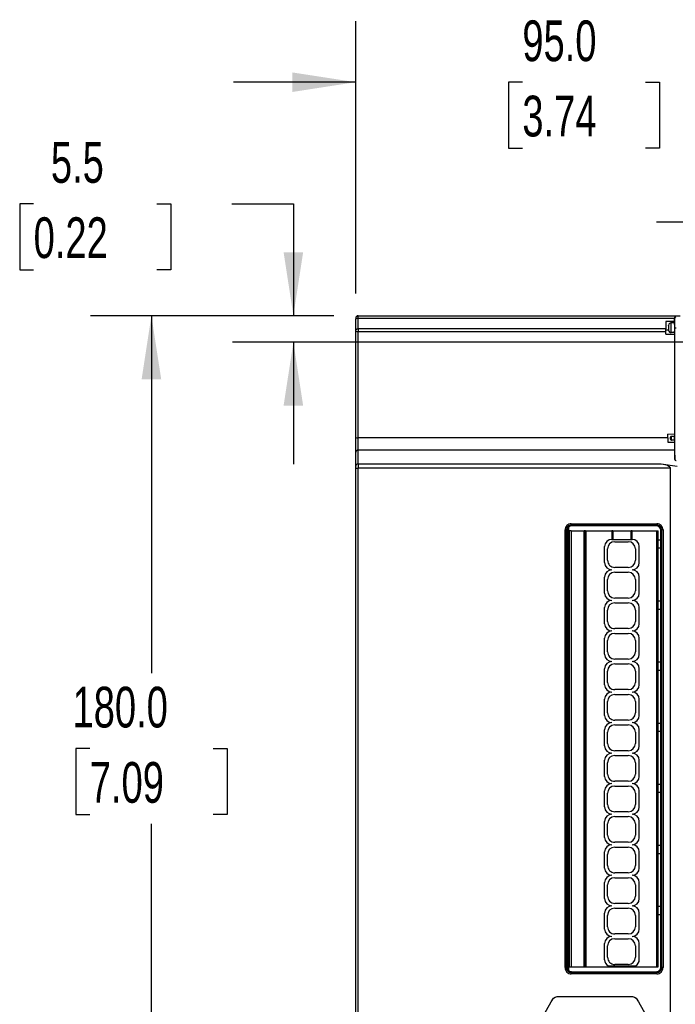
# Model space of a CAD drawing. Header units: millimetres. Extents: x 0 to 1118, y 0 to 864.
# Tile 4 of 20: x 242 to 379, y 275 to 480. Entities that reach past the tile are written whole.
import ezdxf

# ---------------------------------------------------------------- set-up
doc = ezdxf.new("R2010")
doc.units = ezdxf.units.MM
doc.header["$LTSCALE"] = 4
doc.layers.add('DIMENSIONS', color=140, linetype='Continuous', lineweight=25)
doc.styles.add('SLDTEXTSTYLE0', font='TXT', dxfattribs={"width": 0.7})
doc.dimstyles.new('SLDDIMSTYLE1', dxfattribs={"dimtxt": 8.632031, "dimasz": 13.208, "dimexe": 0, "dimexo": 0.0625, "dimgap": 2.158008, "dimtad": 0, "dimtih": 1, "dimtoh": 1, "dimrnd": 1e-09, "dimzin": 4, "dimdsep": 46, "dimtxsty": 'SLDTEXTSTYLE0', "dimsah": 1, "dimcen": 0.09, "dimadec": 0, "dimazin": 1, "dimtfac": 1, "dimtmove": 0, "dimatfit": 0, "dimfxl": 0, "dimfrac": 2, "dimtolj": 1, "dimtzin": 12, "dimarcsym": 0})
doc.dimstyles.new('SLDDIMSTYLE2', dxfattribs={"dimtxt": 8.632031, "dimasz": 13.208, "dimexe": 0, "dimexo": 0.0625, "dimgap": 2.158008, "dimtad": 0, "dimtih": 1, "dimtoh": 1, "dimrnd": 1e-09, "dimzin": 4, "dimdsep": 46, "dimtxsty": 'SLDTEXTSTYLE0', "dimsah": 1, "dimcen": 0.09, "dimadec": 0, "dimazin": 1, "dimtfac": 1, "dimtofl": 0, "dimtmove": 0, "dimatfit": 3, "dimfxl": 0, "dimfrac": 2, "dimtolj": 1, "dimtzin": 12, "dimarcsym": 0})
doc.dimstyles.new('SLDDIMSTYLE3', dxfattribs={"dimtxt": 8.632031, "dimasz": 13.208, "dimexe": 0, "dimexo": 0.0625, "dimgap": 2.158008, "dimtad": 0, "dimtih": 1, "dimtoh": 1, "dimrnd": 1e-09, "dimzin": 12, "dimdsep": 46, "dimtxsty": 'SLDTEXTSTYLE0', "dimsah": 1, "dimcen": 0.09, "dimadec": 0, "dimazin": 3, "dimtfac": 1, "dimtmove": 0, "dimatfit": 0, "dimfxl": 0, "dimfrac": 2, "dimtolj": 1, "dimtzin": 12, "dimarcsym": 0})

# ---------------------------------------------------------------- blocks, each defined once
blk = doc.blocks.new('_D_1')
at = {"layer": 'DIMENSIONS'}
for p, q in [((312.04, 423.19), (312.04, 479.86)), ((407.04, 422.95), (407.04, 479.86)), ((312.04, 467.16), (286.64, 467.16)), ((346.71, 467.16), (343.81, 467.16)), ((343.81, 467.16), (343.81, 453.44)), ((372.36, 467.16), (375.26, 467.16)), ((375.26, 467.16), (375.26, 453.44)), ((407.04, 467.16), (432.44, 467.16)), ((343.81, 453.44), (346.71, 453.44)), ((375.26, 453.44), (372.36, 453.44))]:
    blk.add_line(p, q, dxfattribs=at)
for points in [[(312.04, 467.16), (298.83, 469.19), (298.83, 465.12)], [(407.04, 467.16), (420.24, 465.12), (420.24, 469.19)]]:
    blk.add_solid(points, dxfattribs=at)
at = {"layer": 'DIMENSIONS', "char_height": 8.467, "attachment_point": 1, "style": 'SLDTEXTSTYLE0'}
for s, insert in [('95.0', (346.71, 480)), ('3.74', (346.71, 464.35))]:
    blk.add_mtext(s, dxfattribs=dict(at, insert=insert))
blk = doc.blocks.new('_D_2')
at = {"layer": 'DIMENSIONS'}
for p, q in [((400.04, 423.48), (400.04, 450.77)), ((407.04, 422.95), (407.04, 450.77)), ((400.04, 438.07), (374.64, 438.07)), ((407.04, 438.07), (430.3, 438.07)), ((442, 438.07), (439.1, 438.07)), ((439.1, 438.07), (439.1, 424.35)), ((467.65, 438.07), (470.55, 438.07)), ((470.55, 438.07), (470.55, 424.35)), ((439.1, 424.35), (442, 424.35)), ((470.55, 424.35), (467.65, 424.35))]:
    blk.add_line(p, q, dxfattribs=at)
for points in [[(400.04, 438.07), (386.83, 440.1), (386.83, 436.04)], [(407.04, 438.07), (420.24, 436.04), (420.24, 440.1)]]:
    blk.add_solid(points, dxfattribs=at)
at = {"layer": 'DIMENSIONS', "char_height": 8.467, "attachment_point": 1, "style": 'SLDTEXTSTYLE0'}
for s, insert in [('7.0', (445.59, 450.92)), ('0.28', (442, 435.27))]:
    blk.add_mtext(s, dxfattribs=dict(at, insert=insert))
blk = doc.blocks.new('_D_3')
at = {"layer": 'DIMENSIONS'}
for p, q in [((307.46, 418.61), (256.84, 418.61)), ((269.54, 418.61), (269.54, 344.26)), ((256.72, 328.61), (253.82, 328.61)), ((253.82, 328.61), (253.82, 314.89)), ((282.37, 328.61), (285.27, 328.61)), ((285.27, 328.61), (285.27, 314.89)), ((253.82, 314.89), (256.72, 314.89)), ((285.27, 314.89), (282.37, 314.89)), ((269.54, 238.61), (269.54, 312.95)), ((362.55, 238.61), (256.84, 238.61))]:
    blk.add_line(p, q, dxfattribs=at)
for points in [[(269.54, 418.61), (267.51, 405.4), (271.58, 405.4)], [(269.54, 238.61), (271.58, 251.82), (267.51, 251.82)]]:
    blk.add_solid(points, dxfattribs=at)
at = {"layer": 'DIMENSIONS', "char_height": 8.467, "attachment_point": 1, "style": 'SLDTEXTSTYLE0'}
for s, insert in [('180.0', (253.13, 341.45)), ('7.09', (256.72, 325.8))]:
    blk.add_mtext(s, dxfattribs=dict(at, insert=insert))
blk = doc.blocks.new('_D_7')
at = {"layer": 'DIMENSIONS'}
for p, q in [((245.04, 441.86), (242.14, 441.86)), ((242.14, 441.86), (242.14, 428.14)), ((270.69, 441.86), (273.59, 441.86)), ((273.59, 441.86), (273.59, 428.14)), ((286.25, 441.86), (299.08, 441.86)), ((299.08, 441.86), (299.08, 418.61)), ((242.14, 428.14), (245.04, 428.14)), ((273.59, 428.14), (270.69, 428.14)), ((307.46, 418.61), (286.38, 418.61)), ((389.67, 413.11), (286.38, 413.11)), ((299.08, 413.11), (299.08, 387.71))]:
    blk.add_line(p, q, dxfattribs=at)
for points in [[(299.08, 418.61), (301.11, 431.81), (297.04, 431.81)], [(299.08, 413.11), (297.04, 399.9), (301.11, 399.9)]]:
    blk.add_solid(points, dxfattribs=at)
at = {"layer": 'DIMENSIONS', "char_height": 8.467, "attachment_point": 1, "style": 'SLDTEXTSTYLE0'}
for s, insert in [('5.5', (248.63, 454.71)), ('0.22', (245.04, 439.06))]:
    blk.add_mtext(s, dxfattribs=dict(at, insert=insert))

msp = doc.modelspace()

# ---------------------------------------------------------------- linework, layer by layer
for p, q in [((312.036, 418.089), (312.036, 418.106)), ((312.036, 417.856), (312.036, 417.985)), ((312.036, 415.591), (312.036, 417.856)), ((312.536, 418.105), (312.536, 418.606)), ((312.536, 418.606), (379.547, 418.606)), ((312.536, 418.105), (378.318, 418.105)), ((312.536, 415.841), (312.536, 418.105)), ((378.311, 418.066), (378.401, 418.072)), ((378.311, 418.066), (378.318, 417.408)), ((378.318, 418.105), (378.313, 418.066)), ((312.536, 415.841), (312.536, 415.341)), ((376.586, 415.841), (312.536, 415.841)), ((376.57, 417.408), (376.586, 415.841)), ((378.318, 417.408), (376.57, 417.408)), ((377.141, 415.597), (376.588, 415.597)), ((377.136, 416.593), (377.136, 416.558)), ((377.136, 416.558), (377.136, 415.653)), ((377.136, 415.653), (377.136, 415.618)), ((378.383, 417.106), (377.628, 417.093)), ((377.628, 417.093), (377.632, 417.072)), ((378.318, 417.408), (378.383, 417.356)), ((378.383, 417.356), (378.383, 417.106)), ((378.422, 388.681), (378.422, 416.106)), ((378.422, 416.106), (378.512, 416.106)), ((378.512, 416.106), (378.722, 416.106)), ((312.036, 415.385), (312.036, 415.591)), ((312.036, 393.249), (312.036, 415.385)), ((312.536, 415.341), (376.589, 415.341)), ((312.536, 393.245), (312.536, 415.341)), ((376.589, 414.76), (376.589, 415.341)), ((376.589, 414.76), (378.336, 414.761)), ((377.632, 415.139), (377.628, 415.118)), ((378.383, 415.105), (377.628, 415.118)), ((378.383, 414.856), (378.336, 414.761)), ((378.336, 414.761), (378.336, 393.939)), ((378.383, 415.105), (378.383, 414.856)), ((312.036, 390.214), (312.036, 393.249)), ((312.536, 390.647), (312.536, 393.245)), ((377.01, 393.245), (312.536, 393.245)), ((377.01, 393.245), (377.01, 393.94)), ((378.336, 393.939), (377.01, 393.94)), ((377.01, 393.245), (377.012, 392.339)), ((377.536, 393.304), (377.536, 393.335)), ((377.536, 393.304), (377.536, 392.97)), ((377.746, 393.137), (377.547, 393.137)), ((377.736, 393.537), (378.362, 393.537)), ((378.362, 393.887), (378.336, 393.939)), ((378.362, 393.887), (378.362, 393.537)), ((377.012, 392.339), (378.339, 392.34)), ((377.536, 392.939), (377.536, 392.97)), ((377.546, 392.911), (377.536, 392.965)), ((378.362, 392.737), (377.736, 392.737)), ((378.362, 392.387), (378.339, 392.34)), ((378.362, 392.737), (378.362, 392.387)), ((312.036, 387.327), (312.036, 390.214)), ((312.536, 387.76), (312.536, 390.647)), ((378.362, 390.647), (312.536, 390.647)), ((378.362, 390.647), (378.422, 388.681)), ((312.036, 386.894), (312.036, 387.327)), ((375.604, 387.76), (312.536, 387.76)), ((312.536, 387.76), (312.536, 386.894)), ((378.95, 387.263), (375.604, 387.76)), ((312.036, 386.894), (312.536, 386.894)), ((312.036, 260.606), (312.036, 386.894)), ((312.536, 260.606), (312.536, 386.894)), ((377.547, 386.894), (312.536, 386.894)), ((377.547, 260.606), (377.547, 386.894)), ((356.893, 375.347), (374.68, 375.347)), ((356.893, 375.347), (356.893, 375.141)), ((356.893, 375.048), (374.68, 375.048)), ((357.035, 374.906), (356.893, 375.048)), ((374.537, 374.906), (357.035, 374.906)), ((374.68, 375.048), (374.537, 374.906)), ((374.68, 375.347), (374.68, 375.141)), ((355.594, 283.062), (355.594, 374.049)), ((355.801, 374.049), (355.594, 374.049)), ((355.894, 283.062), (355.894, 374.049)), ((355.894, 374.049), (356.036, 373.907)), ((356.036, 373.907), (356.036, 283.204)), ((356.336, 374.618), (356.336, 282.493)), ((356.536, 283.206), (356.536, 373.906)), ((356.836, 373.906), (356.536, 373.906)), ((356.836, 373.906), (359.549, 373.906)), ((356.836, 373.906), (356.836, 283.206)), ((359.549, 283.206), (359.549, 373.906)), ((359.83, 373.906), (359.549, 373.906)), ((359.83, 283.206), (359.83, 373.906)), ((359.83, 373.906), (359.941, 373.906)), ((359.941, 373.906), (359.941, 283.206)), ((359.941, 373.906), (365.336, 373.906)), ((365.536, 373.906), (365.336, 373.906)), ((365.336, 373.906), (365.336, 372.106)), ((365.536, 373.906), (365.536, 372.106)), ((365.536, 373.906), (369.336, 373.906)), ((369.336, 372.106), (369.336, 373.906)), ((369.536, 373.906), (369.336, 373.906)), ((369.536, 372.106), (369.536, 373.906)), ((369.536, 373.906), (374.636, 373.906)), ((374.636, 373.906), (374.636, 283.206)), ((374.636, 373.906), (374.936, 373.906)), ((374.936, 283.206), (374.936, 373.906)), ((375.536, 373.907), (375.679, 374.049)), ((375.536, 283.204), (375.536, 373.907)), ((375.679, 374.049), (375.679, 283.062)), ((375.978, 374.049), (375.772, 374.049)), ((375.978, 374.049), (375.978, 283.062)), ((363.836, 367.256), (363.836, 370.606)), ((365.336, 372.106), (369.536, 372.106)), ((365.936, 371.606), (368.736, 371.606)), ((371.036, 367.256), (371.036, 370.606)), ((374.936, 372.006), (375.536, 372.006)), ((364.436, 367.756), (364.436, 370.106)), ((370.236, 370.106), (370.236, 367.756)), ((374.936, 370.306), (375.536, 370.306)), ((368.736, 366.256), (365.936, 366.256)), ((365.936, 365.256), (368.736, 365.256)), ((363.836, 360.906), (363.836, 364.256)), ((364.436, 361.406), (364.436, 363.756)), ((370.236, 363.756), (370.236, 361.406)), ((371.036, 360.906), (371.036, 364.256)), ((368.736, 359.906), (365.936, 359.906)), ((365.936, 358.906), (368.736, 358.906)), ((374.936, 359.306), (375.536, 359.306)), ((363.836, 354.556), (363.836, 357.906)), ((364.436, 355.056), (364.436, 357.406)), ((370.236, 357.406), (370.236, 355.056)), ((371.036, 354.556), (371.036, 357.906)), ((374.936, 357.606), (375.536, 357.606)), ((368.736, 353.556), (365.936, 353.556)), ((365.936, 352.556), (368.736, 352.556)), ((363.836, 348.206), (363.836, 351.556)), ((364.436, 348.706), (364.436, 351.056)), ((370.236, 351.056), (370.236, 348.706)), ((371.036, 348.206), (371.036, 351.556)), ((368.736, 347.206), (365.936, 347.206)), ((365.936, 346.206), (368.736, 346.206)), ((374.936, 346.606), (375.536, 346.606)), ((363.836, 341.856), (363.836, 345.206)), ((364.436, 342.356), (364.436, 344.706)), ((370.236, 344.706), (370.236, 342.356)), ((371.036, 341.856), (371.036, 345.206)), ((374.936, 344.906), (375.536, 344.906)), ((368.736, 340.856), (365.936, 340.856)), ((365.936, 339.856), (368.736, 339.856)), ((363.836, 335.506), (363.836, 338.856)), ((364.436, 336.006), (364.436, 338.356)), ((370.236, 338.356), (370.236, 336.006)), ((371.036, 335.506), (371.036, 338.856)), ((368.736, 334.506), (365.936, 334.506)), ((374.936, 333.906), (375.536, 333.906)), ((363.836, 329.156), (363.836, 332.506)), ((364.436, 329.656), (364.436, 332.006)), ((365.936, 333.506), (368.736, 333.506)), ((370.236, 332.006), (370.236, 329.656)), ((371.036, 329.156), (371.036, 332.506)), ((374.936, 332.206), (375.536, 332.206)), ((368.736, 328.156), (365.936, 328.156)), ((363.836, 322.806), (363.836, 326.156)), ((364.436, 323.306), (364.436, 325.656)), ((365.936, 327.156), (368.736, 327.156)), ((370.236, 325.656), (370.236, 323.306)), ((371.036, 322.806), (371.036, 326.156)), ((368.736, 321.806), (365.936, 321.806)), ((363.836, 316.456), (363.836, 319.806)), ((365.936, 320.806), (368.736, 320.806)), ((371.036, 316.456), (371.036, 319.806)), ((374.936, 321.206), (375.536, 321.206)), ((374.936, 319.506), (375.536, 319.506)), ((364.436, 316.956), (364.436, 319.306)), ((370.236, 319.306), (370.236, 316.956)), ((368.736, 315.456), (365.936, 315.456)), ((363.836, 310.106), (363.836, 313.456)), ((365.936, 314.456), (368.736, 314.456)), ((371.036, 310.106), (371.036, 313.456)), ((364.436, 310.606), (364.436, 312.956)), ((370.236, 312.956), (370.236, 310.606)), ((363.836, 303.756), (363.836, 307.106)), ((368.736, 309.106), (365.936, 309.106)), ((365.936, 308.106), (368.736, 308.106)), ((371.036, 303.756), (371.036, 307.106)), ((374.936, 308.506), (375.536, 308.506)), ((364.436, 304.256), (364.436, 306.606)), ((370.236, 306.606), (370.236, 304.256)), ((374.936, 306.806), (375.536, 306.806)), ((368.736, 302.756), (365.936, 302.756)), ((365.936, 301.756), (368.736, 301.756)), ((363.836, 297.406), (363.836, 300.756)), ((364.436, 297.906), (364.436, 300.256)), ((370.236, 300.256), (370.236, 297.906)), ((371.036, 297.406), (371.036, 300.756)), ((368.736, 296.406), (365.936, 296.406)), ((365.936, 295.406), (368.736, 295.406)), ((374.936, 295.806), (375.536, 295.806)), ((363.836, 291.056), (363.836, 294.406)), ((364.436, 291.556), (364.436, 293.906)), ((370.236, 293.906), (370.236, 291.556)), ((371.036, 291.056), (371.036, 294.406)), ((374.936, 294.106), (375.536, 294.106)), ((368.736, 290.056), (365.936, 290.056)), ((365.936, 289.056), (368.736, 289.056)), ((363.836, 284.706), (363.836, 288.056)), ((364.436, 285.206), (364.436, 287.556)), ((370.236, 287.556), (370.236, 285.206)), ((371.036, 284.706), (371.036, 288.056)), ((355.594, 283.062), (355.801, 283.062)), ((356.036, 283.204), (355.894, 283.062)), ((356.536, 283.206), (356.836, 283.206)), ((356.836, 283.206), (359.549, 283.206)), ((359.549, 283.206), (359.83, 283.206)), ((359.941, 283.206), (359.83, 283.206)), ((359.941, 283.206), (365.336, 283.206)), ((364.592, 283.403), (370.281, 283.403)), ((365.336, 283.206), (369.536, 283.206)), ((368.736, 283.706), (365.936, 283.706)), ((369.536, 283.206), (374.636, 283.206)), ((374.636, 283.206), (374.936, 283.206)), ((375.679, 283.062), (375.536, 283.204)), ((375.978, 283.062), (375.772, 283.062)), ((356.893, 282.063), (357.035, 282.206)), ((374.68, 282.063), (356.893, 282.063)), ((356.893, 281.764), (356.893, 281.97)), ((374.68, 281.764), (356.893, 281.764)), ((357.035, 282.206), (374.537, 282.206)), ((374.537, 282.206), (374.68, 282.063)), ((374.68, 281.764), (374.68, 281.97)), ((353.983, 277.035), (369.614, 277.035)), ((348.64, 268.766), (352.705, 275.938)), ((370.891, 275.94), (374.956, 268.77))]:
    msp.add_line(p, q)
at = {"flags": 128}
for points in [[(312.036, 417.856), (312.071, 417.948), (312.118, 417.992), (312.183, 418.032), (312.263, 418.065), (312.352, 418.088), (312.536, 418.105)], [(312.072, 418.2), (312.072, 418.086), (312.071, 417.944)], [(312.536, 415.841), (312.439, 415.836), (312.345, 415.822), (312.258, 415.799), (312.183, 415.768), (312.121, 415.73), (312.074, 415.687), (312.046, 415.64), (312.036, 415.591)], [(376.589, 415.341), (376.587, 415.6), (376.586, 415.841)], [(377.64, 417.077), (377.489, 417.067), (377.342, 416.998)], [(377.342, 415.213), (377.489, 415.144), (377.64, 415.134)], [(378.339, 392.34), (378.348, 391.366), (378.362, 390.647)], [(377.547, 386.894), (377.535, 386.973), (377.498, 387.052), (377.351, 387.207), (376.764, 387.496), (375.604, 387.76)], [(378.422, 388.681), (378.45, 388.61), (378.52, 388.556), (378.566, 388.536), (378.617, 388.522), (378.669, 388.514), (378.722, 388.511)], [(364.592, 283.403), (364.951, 283.256), (365.336, 283.206)], [(369.536, 283.206), (369.922, 283.256), (370.281, 283.403)], [(352.705, 275.938), (353.182, 276.691), (353.547, 276.946), (353.758, 277.012), (353.983, 277.035)], [(369.614, 277.035), (369.838, 277.012), (370.049, 276.945), (370.413, 276.691), (370.891, 275.94)]]:
    msp.add_lwpolyline(points, dxfattribs=at)
for centre, radius, start, end in [((312.536, 418.106), 0.5, 89.99965, 179.99992), ((312.281, 418.238), 0.216, 70.53908, 166.25871), ((312.536, 418.063), 0.51, 89.50497, 133.85787), ((378.628, 418.052), 0.314, 107.05734, 170.278), ((378.704, 418.07), 0.303, 101.34808, 179.51305), ((309.871, 416.35), 68.551, 359.79574, 1.43976), ((373.817, 416.106), 3.355, 351.64204, 8.35796), ((377.63, 416.596), 0.493, 124.64792, 180.36847), ((377.629, 415.614), 0.492, 179.59819, 235.55516), ((366.206, 416.34), 11.449, 358.82588, 3.66434), ((366.208, 415.871), 11.447, 356.335, 1.17424), ((364.005, 416.355), 14.398, 359.00834, 2.99229), ((365.224, 415.835), 13.18, 356.82342, 1.176), ((312.356, 416.153), 0.832, 247.39438, 282.5082), ((312.389, 406.922), 13.678, 268.5222, 270.6168), ((376.561, 393.186), 0.986, 357.18015, 8.7442), ((376.563, 393.088), 0.984, 351.24375, 2.83336), ((377.736, 393.339), 0.198, 89.82342, 180.867), ((377.738, 393.304), 0.203, 90.53218, 171.1314), ((373.839, 393.239), 3.909, 358.50054, 4.36517), ((373.81, 393.035), 3.938, 355.65691, 1.47967), ((372.624, 393.237), 5.746, 359.00484, 2.9948), ((374.14, 393.011), 4.231, 356.29051, 1.70988), ((377.735, 392.935), 0.198, 179.08691, 270.22427), ((377.738, 392.97), 0.203, 188.83862, 269.51043), ((312.505, 390.178), 0.47, 86.18874, 175.59805), ((312.505, 387.291), 0.47, 86.18874, 175.59805), ((356.891, 374.05), 1.297, 89.94885, 180.05115), ((356.891, 374.051), 0.997, 89.91351, 180.08191), ((357.034, 373.908), 0.997, 89.91427, 180.08497), ((389.321, 375.142), 32.429, 180.00243, 180.16689), ((374.539, 373.908), 0.997, 359.91427, 90.08497), ((374.681, 374.05), 1.297, 359.94885, 90.05115), ((297.22, 375.142), 77.46, 359.93013, 359.99898), ((374.681, 374.051), 0.997, 359.91351, 90.0819), ((355.799, 296.682), 77.367, 89.93005, 89.99898), ((375.773, 341.617), 32.432, 90.00243, 90.16688), ((365.336, 370.606), 1.5, 90, 180), ((365.936, 370.106), 1.5, 90, 180), ((368.736, 370.106), 1.5, 360, 90), ((369.536, 370.606), 1.5, 360, 90), ((365.336, 367.256), 1.5, 180, 270), ((365.936, 367.756), 1.5, 180, 270.00007), ((368.736, 367.756), 1.5, 270, 0), ((369.536, 367.256), 1.5, 270, 0), ((365.336, 364.256), 1.5, 90, 180), ((365.936, 363.756), 1.5, 90, 180), ((368.736, 363.756), 1.5, 360, 90), ((369.536, 364.256), 1.5, 0, 90), ((365.336, 360.906), 1.5, 180, 270), ((365.936, 361.406), 1.5, 180, 270), ((368.736, 361.406), 1.5, 270, 0), ((369.536, 360.906), 1.5, 270, 360), ((365.336, 357.906), 1.5, 90, 180), ((365.936, 357.406), 1.5, 90, 180), ((368.736, 357.406), 1.5, 360, 90), ((369.536, 357.906), 1.5, 0, 90), ((365.336, 354.556), 1.5, 180, 270), ((365.936, 355.056), 1.5, 180, 270.00007), ((368.736, 355.056), 1.5, 270, 0), ((369.536, 354.556), 1.5, 270, 360), ((365.336, 351.556), 1.5, 90, 180), ((365.936, 351.056), 1.5, 90, 180), ((368.736, 351.056), 1.5, 360, 90), ((369.536, 351.556), 1.5, 0, 90), ((365.336, 348.206), 1.5, 180, 270), ((365.936, 348.706), 1.5, 180, 270.00007), ((368.736, 348.706), 1.5, 270, 0), ((369.536, 348.206), 1.5, 270, 0), ((365.336, 345.206), 1.5, 90, 180), ((365.936, 344.706), 1.5, 90, 180), ((368.736, 344.706), 1.5, 360, 90), ((369.536, 345.206), 1.5, 0, 90), ((365.936, 342.356), 1.5, 180, 270.00007), ((368.736, 342.356), 1.5, 270, 0), ((365.336, 341.856), 1.5, 180, 270), ((365.336, 338.856), 1.5, 90, 180), ((365.936, 338.356), 1.5, 90, 180), ((368.736, 338.356), 1.5, 360, 90), ((369.536, 341.856), 1.5, 270, 360), ((369.536, 338.856), 1.5, 0, 90), ((365.936, 336.006), 1.5, 180, 270.00007), ((368.736, 336.006), 1.5, 270, 0), ((365.336, 335.506), 1.5, 180, 270), ((365.336, 332.506), 1.5, 90, 180), ((369.536, 335.506), 1.5, 270, 360), ((369.536, 332.506), 1.5, 0, 90), ((365.936, 332.006), 1.5, 90, 180), ((368.736, 332.006), 1.5, 360, 90), ((365.936, 329.656), 1.5, 180, 270.00007), ((368.736, 329.656), 1.5, 270, 0), ((365.336, 329.156), 1.5, 180, 270), ((365.336, 326.156), 1.5, 90, 180), ((369.536, 329.156), 1.5, 270, 0), ((369.536, 326.156), 1.5, 0, 90), ((365.936, 325.656), 1.5, 90, 180), ((368.736, 325.656), 1.5, 360, 90), ((365.336, 322.806), 1.5, 180, 270), ((365.936, 323.306), 1.5, 180, 270.00007), ((368.736, 323.306), 1.5, 270, 0), ((369.536, 322.806), 1.5, 270, 360), ((365.336, 319.806), 1.5, 90, 180), ((365.936, 319.306), 1.5, 90, 180), ((368.736, 319.306), 1.5, 360, 90), ((369.536, 319.806), 1.5, 0, 90), ((365.336, 316.456), 1.5, 180, 270), ((365.936, 316.956), 1.5, 180, 270.00007), ((368.736, 316.956), 1.5, 270, 0), ((369.536, 316.456), 1.5, 270, 0), ((365.336, 313.456), 1.5, 90, 180), ((365.936, 312.956), 1.5, 90, 180), ((368.736, 312.956), 1.5, 360, 90), ((369.536, 313.456), 1.5, 0, 90), ((365.336, 310.106), 1.5, 180, 270), ((365.936, 310.606), 1.5, 180, 270.00007), ((368.736, 310.606), 1.5, 270, 0), ((369.536, 310.106), 1.5, 270, 360), ((365.336, 307.106), 1.5, 90, 180), ((365.936, 306.606), 1.5, 90, 180), ((368.736, 306.606), 1.5, 360, 90), ((369.536, 307.106), 1.5, 0, 90), ((365.336, 303.756), 1.5, 180, 270), ((365.936, 304.256), 1.5, 180, 270.00007), ((368.736, 304.256), 1.5, 270, 0), ((369.536, 303.756), 1.5, 270, 360), ((365.336, 300.756), 1.5, 90, 180), ((365.936, 300.256), 1.5, 90, 180), ((368.736, 300.256), 1.5, 360, 90), ((369.536, 300.756), 1.5, 0, 90), ((365.336, 297.406), 1.5, 180, 270), ((365.936, 297.906), 1.5, 180, 270.00007), ((368.736, 297.906), 1.5, 270, 0), ((369.536, 297.406), 1.5, 270, 0), ((365.336, 294.406), 1.5, 90, 180), ((365.936, 293.906), 1.5, 90, 180), ((368.736, 293.906), 1.5, 360, 90), ((369.536, 294.406), 1.5, 0, 90), ((365.336, 291.056), 1.5, 180, 270), ((365.936, 291.556), 1.5, 180, 270.00007), ((368.736, 291.556), 1.5, 270, 0), ((369.536, 291.056), 1.5, 270, 360), ((365.336, 288.056), 1.5, 90, 180), ((365.936, 287.556), 1.5, 90, 180), ((368.736, 287.556), 1.5, 360, 90), ((369.536, 288.056), 1.5, 0, 90), ((365.336, 284.706), 1.5, 180, 240.23242), ((365.936, 285.206), 1.5, 180, 270.00007), ((368.736, 285.206), 1.5, 270, 0), ((369.536, 284.706), 1.5, 299.76758, 360), ((356.891, 283.061), 1.297, 179.94727, 270.05273), ((355.799, 360.498), 77.437, 270.00102, 270.06989), ((356.891, 283.06), 0.997, 179.9181, 270.08649), ((357.034, 283.203), 0.997, 179.91495, 270.08581), ((374.539, 283.203), 0.997, 269.91494, 0.08582), ((374.681, 283.061), 1.297, 269.94727, 0.05273), ((374.681, 283.06), 0.997, 269.9181, 0.08649), ((375.773, 315.487), 32.425, 269.83309, 269.99757), ((389.303, 281.969), 32.411, 179.83302, 179.99757), ((297.278, 281.969), 77.402, 0.00102, 0.06992)]:
    msp.add_arc(centre, radius, start, end)

# ---------------------------------------------------------------- dimensions: what is measured, and where the dimension line sits
at = {"layer": 'DIMENSIONS'}
for base, p1, p2, picture, middle in [((407.036, 467.157), (312.036, 418.106), (407.036, 417.871), '_D_1', (359.536, 467.157)), ((400.036, 438.07), (407.036, 417.871), (400.036, 418.396), '_D_2', (454.823, 438.07))]:
    dim = msp.add_linear_dim(base=base, p1=p1, p2=p2, dimstyle='SLDDIMSTYLE1', dxfattribs=at)
    dim.commit()
    dim.dimension.update_dxf_attribs({"geometry": picture, "text_midpoint": middle, "dimtype": 160})
for base, p1, p2, dimstyle, picture, middle in [((299.075, 413.106), (312.536, 418.606), (394.746, 413.106), 'SLDDIMSTYLE3', '_D_7', (299.075, 441.86)), ((269.543, 418.606), (367.633, 238.607), (312.536, 418.606), 'SLDDIMSTYLE2', '_D_3', (269.543, 328.606))]:
    dim = msp.add_linear_dim(base=base, p1=p1, p2=p2, angle=90, dimstyle=dimstyle, dxfattribs=at)
    dim.commit()
    dim.dimension.update_dxf_attribs({"geometry": picture, "text_midpoint": middle, "dimtype": 160})

doc.saveas('drawing.dxf')
